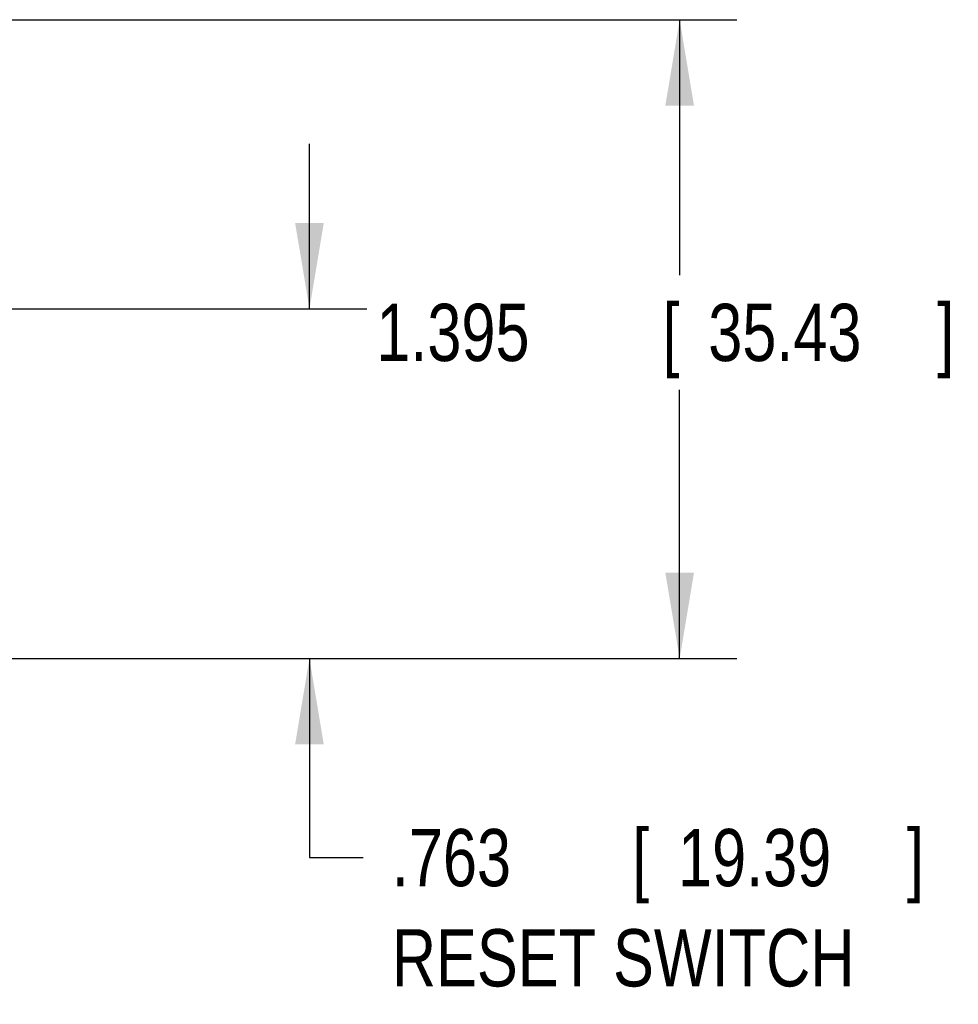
# Model space of a CAD drawing. Header units: inches. Extents: x 0 to 34, y 0 to 22.
# Tile 5 of 49: x 10.2 to 12.3, y 6.1 to 8.2. Entities that reach past the tile are written whole.
import ezdxf

# ---------------------------------------------------------------- set-up
doc = ezdxf.new("R2010")
doc.units = ezdxf.units.IN
doc.header["$LTSCALE"] = 1.87
doc.header["$MEASUREMENT"] = 0
doc.layers.get('0').update_dxf_attribs({"linetype": 'CONTINUOUS'})
doc.layers.add('DIMENSIONS', color=7, linetype='CONTINUOUS')
doc.styles.get("Standard").update_dxf_attribs({"font": 'txt', "width": 0.8})
doc.dimstyles.new('DIMSTYLE_1', dxfattribs={"dimtxt": 0.125, "dimasz": 0.1875, "dimexe": 0.18, "dimexo": 0.0625, "dimgap": 0.09, "dimtad": 0, "dimtih": 1, "dimtoh": 1, "dimdec": 3, "dimzin": 4, "dimdsep": 46, "dimtxsty": 'STANDARD', "dimblk": '_FILLED', "dimblk1": '_FILLED', "dimblk2": '_FILLED', "dimcen": 0.09, "dimadec": 0, "dimazin": 0, "dimtp": 0.01, "dimtm": 0.01, "dimtfac": 1, "dimtdec": 3, "dimtofl": 0, "dimtmove": 0, "dimatfit": 3, "dimldrblk": '_FILLED', "dimfxl": 1, "dimtolj": 1, "dimtzin": 4, "dimarcsym": 0})

# ---------------------------------------------------------------- blocks, each defined once
blk = doc.blocks.new('_FILLED')
at = {"color": 0, "linetype": 'BYBLOCK'}
blk.add_solid([(0, 0), (-1, 0.167), (-1, -0.167)], dxfattribs=at)
blk = doc.blocks.new('*D2')
at = {"layer": 'DIMENSIONS', "color": 2, "linetype": 'CONTINUOUS'}
for p, q in [((9.8039, 8.2128), (11.7797, 8.2128)), ((11.6547, 8.2128), (11.6547, 7.655)), ((11.6547, 6.8179), (11.6547, 7.405)), ((9.9227, 6.8179), (11.7797, 6.8179))]:
    blk.add_line(p, q, dxfattribs=at)
at = {"layer": 'DIMENSIONS', "color": 2, "linetype": 'CONTINUOUS', "xscale": 0.1875, "yscale": 0.1875, "zscale": 0.1875}
for p, rotation in [((11.6547, 8.2128), 90), ((11.6547, 6.8179), 270)]:
    blk.add_blockref('_FILLED', p, dxfattribs=dict(at, rotation=rotation))
at = {"layer": 'DIMENSIONS', "color": 2, "linetype": 'CONTINUOUS', "width": 0.8}
for s, p in [('1.395', (10.9922, 7.4675)), ('[', (11.6172, 7.4675)), ('35.43', (11.7172, 7.4675)), (']', (12.2172, 7.4675))]:
    blk.add_text(s, height=0.125, dxfattribs=at).set_placement(p)
blk = doc.blocks.new('*D8')
at = {"layer": 'DIMENSIONS', "color": 2, "linetype": 'CONTINUOUS'}
for p, q in [((10.8462, 7.5816), (10.8462, 7.9416)), ((9.1804, 7.5816), (10.9712, 7.5816)), ((9.8048, 6.8183), (10.9712, 6.8183)), ((10.8462, 6.8183), (10.8462, 6.3834)), ((10.8462, 6.3834), (10.9637, 6.3834))]:
    blk.add_line(p, q, dxfattribs=at)
at = {"layer": 'DIMENSIONS', "color": 2, "linetype": 'CONTINUOUS', "xscale": 0.1875, "yscale": 0.1875, "zscale": 0.1875}
for p, rotation in [((10.8462, 7.5816), 270), ((10.8462, 6.8183), 90)]:
    blk.add_blockref('_FILLED', p, dxfattribs=dict(at, rotation=rotation))
at = {"layer": 'DIMENSIONS', "color": 2, "linetype": 'CONTINUOUS', "width": 0.8}
for s, p in [('[', (11.5512, 6.3209)), (']', (12.1512, 6.3209)), ('.763', (11.0262, 6.3209)), ('19.39', (11.6512, 6.3209)), ('RESET SWITCH', (11.0262, 6.1021))]:
    blk.add_text(s, height=0.125, dxfattribs=at).set_placement(p)

msp = doc.modelspace()

# ---------------------------------------------------------------- dimensions: what is measured, and where the dimension line sits
at = {"layer": 'DIMENSIONS', "color": 2, "linetype": 'CONTINUOUS'}
dim = msp.add_linear_dim(base=(11.6547, 6.8179), p1=(9.8039, 8.2128), p2=(9.9227, 6.8179), angle=270, dimstyle='DIMSTYLE_1', dxfattribs=at)
dim.commit()
dim.dimension.update_dxf_attribs({"geometry": '*D2', "text_midpoint": (11.6547, 7.53), "dimtype": 160})
dim = msp.add_linear_dim(base=(10.8462, 7.5816), p1=(9.8048, 6.8183), p2=(9.1804, 7.5816), angle=90, text='<>\\PRESET SWITCH', dimstyle='DIMSTYLE_1', dxfattribs=at)
dim.commit()
dim.dimension.update_dxf_attribs({"geometry": '*D8', "text_midpoint": (11.6387, 6.274), "dimtype": 160})

doc.saveas('drawing.dxf')
